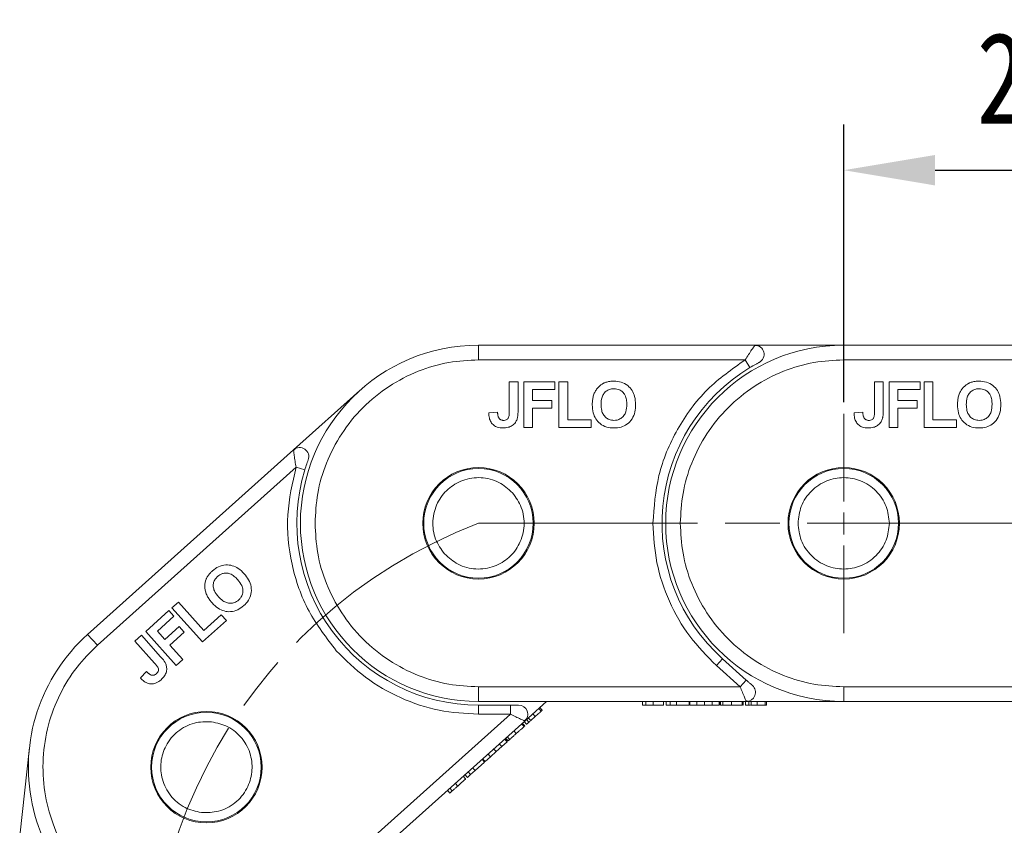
# Model space of a CAD drawing. Header units: millimetres. Extents: x 3075 to 3577, y -362 to -10.
# Tile 12 of 30: x 3250 to 3304, y -162 to -118. Entities that reach past the tile are written whole.
import ezdxf

# ---------------------------------------------------------------- set-up
doc = ezdxf.new("R2010")
doc.units = ezdxf.units.MM
doc.linetypes.add('ACAD_ISO08W100', pattern=[36, 24, -3, 6, -3])
doc.linetypes.add('CENTER', pattern=[0.6, 0.375, -0.075, 0.075, -0.075])
doc.layers.add('中心线', color=1, linetype='CENTER', lineweight=25)
doc.styles.get("Standard").update_dxf_attribs({"font": '仿宋_GB2312.ttf', "width": 0.8})
doc.dimstyles.new('ISO-15', dxfattribs={"dimtxt": 5, "dimasz": 5, "dimexe": 2.5, "dimexo": 0.625, "dimgap": 2.5, "dimtad": 1, "dimdsep": 46, "dimtxsty": 'Standard', "dimcen": 2.5, "dimadec": 0, "dimazin": 0, "dimtfac": 1, "dimtmove": 0, "dimatfit": 3, "dimfxl": 0, "dimarcsym": 0})

# ---------------------------------------------------------------- blocks, each defined once
blk = doc.blocks.new('*D214')
at = {"color": 0, "lineweight": -2}
for p, q in [((3295.236, -139.063), (3295.236, -123.866)), ((3315.236, -139.063), (3315.236, -123.866)), ((3300.236, -126.366), (3310.236, -126.366))]:
    blk.add_line(p, q, dxfattribs=at)
at = {"color": 0, "lineweight": 9}
for points in [[(3300.236, -125.533), (3300.236, -127.2), (3295.236, -126.366)], [(3310.236, -125.533), (3310.236, -127.2), (3315.236, -126.366)]]:
    blk.add_solid(points, dxfattribs=at)
at = {"layer": 'Defpoints', "color": 0, "lineweight": 9}
for p in [(3315.236, -126.366), (3295.236, -139.688), (3315.236, -139.688)]:
    blk.add_point(p, dxfattribs=at)
at = {"color": 0, "lineweight": 9, "insert": (3305.236, -121.366), "char_height": 5, "attachment_point": 5}
blk.add_mtext('20', dxfattribs=at)

msp = doc.modelspace()

# ---------------------------------------------------------------- linework, layer by layer
at = {"color": 7, "linetype": 'Continuous', "lineweight": 15}
for p, q in [((3275.236, -135.944), (3275.236, -136.744)), ((3290.374, -135.944), (3275.236, -135.944)), ((3295.236, -135.944), (3290.374, -135.944)), ((3295.236, -135.944), (3295.236, -136.744)), ((3310.374, -135.944), (3295.236, -135.944)), ((3275.236, -136.744), (3289.842, -136.744)), ((3289.842, -136.744), (3290.1, -137.172)), ((3295.236, -136.744), (3309.842, -136.744)), ((3276.922, -139.562), (3276.922, -137.944)), ((3276.922, -137.944), (3277.403, -137.944)), ((3277.403, -137.944), (3277.403, -139.52)), ((3277.721, -140.444), (3277.721, -137.944)), ((3277.721, -137.944), (3279.42, -137.944)), ((3279.42, -137.944), (3279.42, -138.361)), ((3279.642, -140.444), (3279.642, -137.944)), ((3279.642, -137.944), (3280.123, -137.944)), ((3280.123, -137.944), (3280.123, -140.027)), ((3296.922, -139.562), (3296.922, -137.944)), ((3296.922, -137.944), (3297.403, -137.944)), ((3297.403, -137.944), (3297.403, -139.52)), ((3297.721, -137.944), (3299.42, -137.944)), ((3297.721, -140.444), (3297.721, -137.944)), ((3299.42, -137.944), (3299.42, -138.361)), ((3299.642, -140.444), (3299.642, -137.944)), ((3299.642, -137.944), (3300.123, -137.944)), ((3300.123, -137.944), (3300.123, -140.027)), ((3268.731, -138.431), (3265.109, -141.675)), ((3279.42, -138.361), (3278.202, -138.361)), ((3278.202, -138.361), (3278.202, -138.969)), ((3299.42, -138.361), (3298.202, -138.361)), ((3298.202, -138.361), (3298.202, -138.969)), ((3278.202, -138.969), (3279.26, -138.969)), ((3279.26, -138.969), (3279.26, -139.386)), ((3298.202, -138.969), (3299.26, -138.969)), ((3299.26, -138.969), (3299.26, -139.386)), ((3276.281, -139.611), (3275.8, -139.643)), ((3278.202, -139.386), (3278.202, -140.444)), ((3279.26, -139.386), (3278.202, -139.386)), ((3296.281, -139.611), (3295.8, -139.643)), ((3299.26, -139.386), (3298.202, -139.386)), ((3298.202, -139.386), (3298.202, -140.444)), ((3280.123, -140.027), (3281.405, -140.027)), ((3281.405, -140.027), (3281.405, -140.444)), ((3300.123, -140.027), (3301.405, -140.027)), ((3301.405, -140.027), (3301.405, -140.444)), ((3278.202, -140.444), (3277.721, -140.444)), ((3281.405, -140.444), (3279.642, -140.444)), ((3298.202, -140.444), (3297.721, -140.444)), ((3301.405, -140.444), (3299.642, -140.444)), ((3265.109, -141.675), (3253.833, -151.775)), ((3254.367, -152.371), (3265.247, -142.626)), ((3265.247, -142.626), (3265.725, -142.773)), ((3258.45, -150.325), (3258.808, -150.004)), ((3260.117, -152.187), (3258.45, -150.325)), ((3258.808, -150.004), (3260.198, -151.556)), ((3257.019, -151.607), (3258.284, -150.473)), ((3258.562, -150.784), (3257.655, -151.596)), ((3258.284, -150.473), (3258.562, -150.784)), ((3260.198, -151.556), (3261.153, -150.701)), ((3261.153, -150.701), (3261.431, -151.011)), ((3258.061, -152.05), (3258.849, -151.344)), ((3258.849, -151.344), (3259.127, -151.655)), ((3261.431, -151.011), (3260.117, -152.187)), ((3253.833, -151.775), (3254.367, -152.371)), ((3256.423, -152.14), (3256.782, -151.819)), ((3256.782, -151.819), (3257.833, -152.993)), ((3258.687, -153.469), (3257.019, -151.607)), ((3257.655, -151.596), (3258.061, -152.05)), ((3259.127, -151.655), (3258.339, -152.36)), ((3257.503, -153.345), (3256.423, -152.14)), ((3258.339, -152.36), (3259.045, -153.148)), ((3288.264, -153.478), (3288.598, -153.106)), ((3289.899, -154.271), (3288.598, -153.106)), ((3259.045, -153.148), (3258.687, -153.469)), ((3289.566, -154.644), (3288.264, -153.478)), ((3257.058, -153.809), (3256.721, -154.154)), ((3289.566, -154.644), (3275.236, -154.644)), ((3275.236, -155.444), (3275.236, -154.644)), ((3289.899, -154.271), (3289.566, -154.644)), ((3309.566, -154.644), (3295.236, -154.644)), ((3295.236, -155.444), (3295.236, -154.644)), ((3275.236, -155.444), (3289.901, -155.444)), ((3275.236, -156.144), (3275.236, -155.644)), ((3276.984, -155.644), (3275.236, -155.644)), ((3276.984, -155.644), (3276.984, -156.144)), ((3277.767, -156.516), (3278.964, -155.444)), ((3278.729, -155.923), (3278.596, -155.774)), ((3284.219, -155.644), (3284.219, -155.444)), ((3284.393, -155.644), (3284.393, -155.444)), ((3284.796, -155.644), (3284.796, -155.444)), ((3285.373, -155.444), (3285.373, -155.644)), ((3285.507, -155.644), (3285.507, -155.444)), ((3285.507, -155.644), (3285.738, -155.644)), ((3285.738, -155.644), (3285.738, -155.444)), ((3285.738, -155.644), (3286.071, -155.644)), ((3286.071, -155.644), (3286.071, -155.444)), ((3286.071, -155.644), (3286.764, -155.644)), ((3286.764, -155.644), (3286.764, -155.444)), ((3286.808, -155.644), (3286.808, -155.444)), ((3286.808, -155.644), (3287.2, -155.644)), ((3287.2, -155.644), (3287.2, -155.444)), ((3287.2, -155.644), (3287.616, -155.644)), ((3287.616, -155.444), (3287.616, -155.644)), ((3287.616, -155.644), (3288.032, -155.644)), ((3288.032, -155.644), (3288.032, -155.444)), ((3288.032, -155.644), (3288.424, -155.644)), ((3288.424, -155.644), (3288.424, -155.444)), ((3288.469, -155.644), (3288.469, -155.444)), ((3288.469, -155.644), (3288.473, -155.644)), ((3288.494, -155.644), (3288.494, -155.444)), ((3288.62, -155.444), (3288.62, -155.644)), ((3289.095, -155.644), (3289.095, -155.444)), ((3289.674, -155.644), (3289.674, -155.444)), ((3289.71, -155.644), (3289.725, -155.644)), ((3289.725, -155.644), (3289.725, -155.444)), ((3289.86, -155.444), (3289.86, -155.644)), ((3289.894, -155.428), (3290.026, -155.428)), ((3289.901, -155.444), (3295.236, -155.444)), ((3290.034, -155.644), (3290.034, -155.444)), ((3290.167, -155.644), (3290.167, -155.444)), ((3290.167, -155.644), (3290.501, -155.644)), ((3290.501, -155.644), (3290.501, -155.444)), ((3290.937, -155.644), (3290.937, -155.444)), ((3291.014, -155.644), (3291.014, -155.444)), ((3295.236, -155.444), (3309.901, -155.444)), ((3276.984, -156.144), (3266.31, -165.704)), ((3276.984, -156.144), (3275.236, -156.144)), ((3278.099, -156.487), (3277.965, -156.338)), ((3278.099, -156.487), (3278.347, -156.265)), ((3278.347, -156.265), (3278.214, -156.116)), ((3278.672, -155.974), (3278.538, -155.825)), ((3266.843, -166.3), (3277.767, -156.516)), ((3277.731, -156.817), (3277.598, -156.668)), ((3277.769, -156.782), (3277.636, -156.633)), ((3277.736, -156.544), (3277.87, -156.693)), ((3277.752, -156.509), (3277.849, -156.421)), ((3277.758, -156.793), (3277.769, -156.782)), ((3278, -156.576), (3277.866, -156.427)), ((3276.813, -157.371), (3276.946, -157.52)), ((3277.3, -157.203), (3277.167, -157.054)), ((3250.647, -157.968), (3250.114, -162.8)), ((3276.198, -158.19), (3276.508, -157.912)), ((3276.508, -157.912), (3276.375, -157.763)), ((3276.508, -157.912), (3276.8, -157.651)), ((3276.8, -157.651), (3276.667, -157.502)), ((3276.834, -157.621), (3276.7, -157.472)), ((3276.853, -157.604), (3276.719, -157.455)), ((3276.834, -157.621), (3276.837, -157.618)), ((3275.597, -158.728), (3275.889, -158.467)), ((3275.889, -158.467), (3275.755, -158.318)), ((3275.889, -158.467), (3276.198, -158.19)), ((3276.065, -158.041), (3276.198, -158.19)), ((3275.048, -159.22), (3275.563, -158.758)), ((3275.563, -158.758), (3275.43, -158.609)), ((3275.597, -158.728), (3275.463, -158.579)), ((3274.394, -159.537), (3274.527, -159.686)), ((3274.628, -159.597), (3274.494, -159.448)), ((3274.628, -159.597), (3274.799, -159.443)), ((3274.799, -159.443), (3274.666, -159.294)), ((3274.799, -159.443), (3275.048, -159.22)), ((3275.048, -159.22), (3274.914, -159.071)), ((3274.098, -160.071), (3273.964, -159.922)), ((3273.668, -160.456), (3273.534, -160.307)), ((3273.798, -160.34), (3273.664, -160.191))]:
    msp.add_line(p, q, dxfattribs=at)
for centre, radius in [((3275.236, -145.694), 3.05), ((3275.236, -145.694), 3), ((3295.236, -145.694), 3.05), ((3295.236, -145.694), 3), ((3260.338, -159.038), 3.05), ((3260.338, -159.038), 3)]:
    msp.add_circle(centre, radius, dxfattribs=at)
for centre, radius, start, end in [((3275.236, -145.694), 9.75, 90, 270), ((3295.236, -145.694), 9.75, 90, 270), ((3290.374, -136.444), 0.5, 297.7279, 90), ((3295.236, -145.694), 9.95, 121.0787, 228.15), ((3265.443, -142.047), 0.5, 339.5779, 131.85), ((3275.236, -145.694), 9.95, 162.9287, 270), ((3260.338, -159.038), 9.75, 131.85, 311.85), ((3289.901, -154.944), 0.5, 270, 48.15), ((3277.433, -156.144), 0.5, 311.85, 90)]:
    msp.add_arc(centre, radius, start, end, dxfattribs=at)
for points, knots in [([(3289.842, -136.744), (3289.903, -136.647), (3290.025, -136.453), (3290.172, -136.233), (3290.269, -136.093), (3290.327, -136.01), (3290.366, -135.955), (3290.372, -135.947), (3290.374, -135.944)], [0, 0, 0, 0, 0.2479947, 0.4981508, 0.6300332, 0.7488149, 0.8771295, 1, 1, 1, 1]), ([(3290.506, -135.962), (3290.482, -135.959), (3290.44, -135.953), (3290.377, -135.971), (3290.35, -135.978)], [0, 0, 0, 0, 0.561032, 1, 1, 1, 1]), ([(3275.236, -136.744), (3274.69, -136.773), (3273.566, -136.833), (3271.898, -137.331), (3270.294, -138.156), (3268.863, -139.32), (3267.699, -140.751), (3266.873, -142.355), (3266.375, -144.024), (3266.315, -145.148), (3266.286, -145.694)], [0, 0, 0, 0, 0.116516, 0.2400113, 0.3686408, 0.5, 0.6313592, 0.7599887, 0.883484, 1, 1, 1, 1]), ([(3284.786, -145.694), (3284.851, -144.813), (3284.982, -143.021), (3286.046, -140.503), (3287.653, -138.291), (3289.12, -137.254), (3289.842, -136.744)], [0, 0, 0, 0, 0.245823, 0.5, 0.754177, 1, 1, 1, 1]), ([(3295.236, -136.744), (3294.69, -136.773), (3293.566, -136.833), (3291.898, -137.331), (3290.294, -138.156), (3288.863, -139.32), (3287.699, -140.751), (3286.873, -142.355), (3286.375, -144.024), (3286.315, -145.148), (3286.286, -145.694)], [0, 0, 0, 0, 0.116516, 0.2400113, 0.3686408, 0.5, 0.6313592, 0.7599887, 0.883484, 1, 1, 1, 1]), ([(3290.1, -137.172), (3290.201, -137.112), (3290.354, -137.022), (3290.519, -136.933), (3290.582, -136.899), (3290.604, -136.888), (3290.606, -136.887), (3290.607, -136.886)], [0, 0, 0, 0, 0.49837, 0.74785, 0.883326, 0.942509, 1, 1, 1, 1]), ([(3281.578, -138.573), (3281.608, -138.513), (3281.669, -138.394), (3281.827, -138.196), (3281.989, -138.071), (3282.109, -138.016), (3282.122, -138.01)], [0, 0, 0, 0, 0.2509, 0.502162, 0.946531, 1, 1, 1, 1]), ([(3282.122, -138.01), (3282.153, -137.998), (3282.215, -137.973), (3282.308, -137.949), (3282.395, -137.931), (3282.479, -137.92), (3282.564, -137.913), (3282.621, -137.912), (3282.649, -137.912)], [0, 0, 0, 0, 0.185429, 0.37219, 0.527708, 0.683877, 0.841678, 1, 1, 1, 1]), ([(3282.649, -137.912), (3282.784, -137.921), (3283.056, -137.938), (3283.412, -138.128), (3283.664, -138.413), (3283.816, -138.779), (3283.83, -139.048), (3283.839, -139.197)], [0, 0, 0, 0, 0.203933, 0.41017, 0.593215, 0.773531, 1, 1, 1, 1]), ([(3301.578, -138.573), (3301.608, -138.513), (3301.669, -138.394), (3301.827, -138.196), (3301.989, -138.071), (3302.109, -138.016), (3302.122, -138.01)], [0, 0, 0, 0, 0.2509, 0.502162, 0.946531, 1, 1, 1, 1]), ([(3302.122, -138.01), (3302.153, -137.998), (3302.215, -137.973), (3302.308, -137.949), (3302.395, -137.931), (3302.479, -137.92), (3302.564, -137.913), (3302.621, -137.912), (3302.649, -137.912)], [0, 0, 0, 0, 0.185429, 0.37219, 0.527708, 0.683877, 0.841678, 1, 1, 1, 1]), ([(3302.649, -137.912), (3302.784, -137.921), (3303.056, -137.938), (3303.412, -138.128), (3303.664, -138.413), (3303.816, -138.779), (3303.83, -139.048), (3303.839, -139.197)], [0, 0, 0, 0, 0.203933, 0.41017, 0.593215, 0.773531, 1, 1, 1, 1]), ([(3281.948, -139.192), (3281.955, -139.057), (3281.966, -138.845), (3282.093, -138.582), (3282.258, -138.426), (3282.456, -138.34), (3282.591, -138.332), (3282.655, -138.328)], [0, 0, 0, 0, 0.319417, 0.499226, 0.680002, 0.847806, 1, 1, 1, 1]), ([(3282.655, -138.328), (3282.758, -138.338), (3282.931, -138.354), (3283.136, -138.494), (3283.278, -138.683), (3283.348, -138.925), (3283.355, -139.102), (3283.358, -139.185)], [0, 0, 0, 0, 0.241919, 0.409044, 0.576174, 0.800887, 1, 1, 1, 1]), ([(3301.948, -139.192), (3301.955, -139.057), (3301.966, -138.845), (3302.093, -138.582), (3302.258, -138.426), (3302.456, -138.34), (3302.591, -138.332), (3302.655, -138.328)], [0, 0, 0, 0, 0.319417, 0.499226, 0.680002, 0.847806, 1, 1, 1, 1]), ([(3302.655, -138.328), (3302.758, -138.338), (3302.931, -138.354), (3303.136, -138.494), (3303.278, -138.683), (3303.348, -138.925), (3303.355, -139.102), (3303.358, -139.185)], [0, 0, 0, 0, 0.241919, 0.409044, 0.576174, 0.800887, 1, 1, 1, 1]), ([(3281.467, -139.209), (3281.467, -139.176), (3281.468, -139.109), (3281.475, -139.005), (3281.487, -138.899), (3281.508, -138.789), (3281.536, -138.679), (3281.564, -138.609), (3281.578, -138.573)], [0, 0, 0, 0, 0.15395, 0.308181, 0.478699, 0.649961, 0.824203, 1, 1, 1, 1]), ([(3301.467, -139.209), (3301.467, -139.176), (3301.468, -139.109), (3301.475, -139.005), (3301.487, -138.899), (3301.508, -138.789), (3301.536, -138.679), (3301.564, -138.609), (3301.578, -138.573)], [0, 0, 0, 0, 0.15395, 0.308181, 0.478699, 0.649961, 0.824203, 1, 1, 1, 1]), ([(3276.346, -139.922), (3276.336, -139.902), (3276.316, -139.862), (3276.302, -139.803), (3276.293, -139.75), (3276.287, -139.704), (3276.283, -139.657), (3276.282, -139.626), (3276.281, -139.611)], [0, 0, 0, 0, 0.205288, 0.416473, 0.561717, 0.70725, 0.853541, 1, 1, 1, 1]), ([(3276.922, -139.562), (3276.92, -139.624), (3276.917, -139.748), (3276.895, -139.902), (3276.826, -139.996), (3276.749, -140.043), (3276.671, -140.058), (3276.618, -140.059), (3276.604, -140.059)], [0, 0, 0, 0, 0.272224, 0.546623, 0.659126, 0.771081, 0.934792, 1, 1, 1, 1]), ([(3277.403, -139.52), (3277.402, -139.553), (3277.402, -139.62), (3277.397, -139.71), (3277.39, -139.789), (3277.38, -139.858), (3277.369, -139.928), (3277.355, -139.973), (3277.348, -139.995)], [0, 0, 0, 0, 0.20827, 0.416707, 0.561481, 0.706573, 0.852825, 1, 1, 1, 1]), ([(3282.656, -140.476), (3282.521, -140.467), (3282.25, -140.45), (3281.895, -140.265), (3281.645, -139.984), (3281.49, -139.625), (3281.475, -139.358), (3281.467, -139.209)], [0, 0, 0, 0, 0.205416, 0.413489, 0.592452, 0.772931, 1, 1, 1, 1]), ([(3282.655, -140.059), (3282.565, -140.051), (3282.4, -140.035), (3282.197, -139.904), (3282.054, -139.731), (3281.962, -139.486), (3281.953, -139.301), (3281.948, -139.192)], [0, 0, 0, 0, 0.213943, 0.387352, 0.56015, 0.741367, 1, 1, 1, 1]), ([(3283.358, -139.185), (3283.351, -139.321), (3283.339, -139.535), (3283.21, -139.803), (3283.039, -139.963), (3282.843, -140.049), (3282.712, -140.056), (3282.655, -140.059)], [0, 0, 0, 0, 0.319264, 0.504624, 0.690858, 0.864593, 1, 1, 1, 1]), ([(3283.839, -139.197), (3283.832, -139.332), (3283.819, -139.601), (3283.665, -139.989), (3283.391, -140.279), (3283.036, -140.451), (3282.787, -140.467), (3282.656, -140.476)], [0, 0, 0, 0, 0.204609, 0.411109, 0.621842, 0.801311, 1, 1, 1, 1]), ([(3296.346, -139.922), (3296.336, -139.902), (3296.316, -139.862), (3296.302, -139.803), (3296.293, -139.75), (3296.287, -139.704), (3296.283, -139.657), (3296.282, -139.626), (3296.281, -139.611)], [0, 0, 0, 0, 0.205288, 0.416473, 0.561717, 0.70725, 0.853541, 1, 1, 1, 1]), ([(3296.922, -139.562), (3296.92, -139.624), (3296.917, -139.748), (3296.895, -139.902), (3296.826, -139.996), (3296.749, -140.043), (3296.671, -140.058), (3296.618, -140.059), (3296.604, -140.059)], [0, 0, 0, 0, 0.272224, 0.546623, 0.659126, 0.771081, 0.934792, 1, 1, 1, 1]), ([(3297.403, -139.52), (3297.402, -139.553), (3297.402, -139.62), (3297.397, -139.71), (3297.39, -139.789), (3297.38, -139.858), (3297.369, -139.928), (3297.355, -139.973), (3297.348, -139.995)], [0, 0, 0, 0, 0.20827, 0.416707, 0.561481, 0.706573, 0.852825, 1, 1, 1, 1]), ([(3302.656, -140.476), (3302.521, -140.467), (3302.25, -140.45), (3301.895, -140.265), (3301.645, -139.984), (3301.49, -139.625), (3301.475, -139.358), (3301.467, -139.209)], [0, 0, 0, 0, 0.205416, 0.413489, 0.592452, 0.772931, 1, 1, 1, 1]), ([(3302.655, -140.059), (3302.565, -140.051), (3302.4, -140.035), (3302.197, -139.904), (3302.054, -139.731), (3301.962, -139.486), (3301.953, -139.301), (3301.948, -139.192)], [0, 0, 0, 0, 0.213943, 0.387352, 0.56015, 0.741367, 1, 1, 1, 1]), ([(3303.358, -139.185), (3303.351, -139.321), (3303.339, -139.535), (3303.21, -139.803), (3303.039, -139.963), (3302.843, -140.049), (3302.712, -140.056), (3302.655, -140.059)], [0, 0, 0, 0, 0.319264, 0.504624, 0.690858, 0.864593, 1, 1, 1, 1]), ([(3303.839, -139.197), (3303.832, -139.332), (3303.819, -139.601), (3303.665, -139.989), (3303.391, -140.279), (3303.036, -140.451), (3302.787, -140.467), (3302.656, -140.476)], [0, 0, 0, 0, 0.204609, 0.411109, 0.621842, 0.801311, 1, 1, 1, 1]), ([(3276.573, -140.476), (3276.468, -140.469), (3276.29, -140.457), (3276.064, -140.338), (3275.908, -140.164), (3275.814, -139.921), (3275.805, -139.74), (3275.8, -139.643)], [0, 0, 0, 0, 0.24093, 0.409491, 0.578642, 0.775105, 1, 1, 1, 1]), ([(3276.604, -140.059), (3276.583, -140.059), (3276.542, -140.057), (3276.487, -140.042), (3276.441, -140.02), (3276.404, -139.993), (3276.372, -139.96), (3276.355, -139.934), (3276.346, -139.922)], [0, 0, 0, 0, 0.199415, 0.404779, 0.549305, 0.697938, 0.847272, 1, 1, 1, 1]), ([(3277.348, -139.995), (3277.321, -140.057), (3277.261, -140.195), (3277.091, -140.354), (3276.851, -140.461), (3276.673, -140.471), (3276.573, -140.476)], [0, 0, 0, 0, 0.206429, 0.456722, 0.693973, 1, 1, 1, 1]), ([(3296.573, -140.476), (3296.468, -140.469), (3296.29, -140.457), (3296.064, -140.338), (3295.908, -140.164), (3295.814, -139.921), (3295.805, -139.74), (3295.8, -139.643)], [0, 0, 0, 0, 0.24093, 0.409491, 0.578642, 0.775105, 1, 1, 1, 1]), ([(3296.604, -140.059), (3296.583, -140.059), (3296.542, -140.057), (3296.487, -140.042), (3296.441, -140.02), (3296.404, -139.993), (3296.372, -139.96), (3296.355, -139.934), (3296.346, -139.922)], [0, 0, 0, 0, 0.199415, 0.404779, 0.549305, 0.697938, 0.847272, 1, 1, 1, 1]), ([(3297.348, -139.995), (3297.321, -140.057), (3297.261, -140.195), (3297.091, -140.354), (3296.851, -140.461), (3296.673, -140.471), (3296.573, -140.476)], [0, 0, 0, 0, 0.206429, 0.456722, 0.693973, 1, 1, 1, 1]), ([(3265.247, -142.626), (3265.227, -142.513), (3265.189, -142.287), (3265.152, -142.025), (3265.13, -141.856), (3265.119, -141.756), (3265.111, -141.688), (3265.11, -141.679), (3265.109, -141.675)], [0, 0, 0, 0, 0.2479947, 0.4981508, 0.6300332, 0.7488149, 0.8771295, 1, 1, 1, 1]), ([(3265.219, -141.6), (3265.2, -141.614), (3265.165, -141.638), (3265.13, -141.693), (3265.114, -141.717)], [0, 0, 0, 0, 0.561032, 1, 1, 1, 1]), ([(3265.725, -142.773), (3265.76, -142.66), (3265.814, -142.492), (3265.877, -142.315), (3265.902, -142.248), (3265.91, -142.225), (3265.911, -142.223), (3265.912, -142.222)], [0, 0, 0, 0, 0.49837, 0.74785, 0.883326, 0.942509, 1, 1, 1, 1]), ([(3267.452, -152.666), (3266.912, -151.967), (3265.814, -150.545), (3264.927, -147.958), (3264.649, -145.239), (3265.05, -143.487), (3265.247, -142.626)], [0, 0, 0, 0, 0.245823, 0.5, 0.754177, 1, 1, 1, 1]), ([(3273.374, -147.362), (3273.189, -147.105), (3272.904, -146.709), (3272.747, -146.067), (3272.723, -145.556), (3272.802, -145.048), (3273.035, -144.435), (3273.528, -143.786), (3274.227, -143.368), (3274.862, -143.204), (3275.375, -143.18), (3275.881, -143.261), (3276.501, -143.487), (3276.864, -143.814), (3277.098, -144.026)], [0, 0, 0, 0, 0.119721, 0.184895, 0.25, 0.315174, 0.380279, 0.5, 0.619721, 0.684895, 0.75, 0.815174, 0.880279, 1, 1, 1, 1]), ([(3292.736, -145.694), (3292.77, -145.379), (3292.822, -144.894), (3293.133, -144.311), (3293.456, -143.914), (3293.854, -143.589), (3294.436, -143.288), (3295.236, -143.133), (3296.036, -143.288), (3296.619, -143.589), (3297.017, -143.914), (3297.34, -144.311), (3297.651, -144.894), (3297.703, -145.379), (3297.736, -145.694)], [0, 0, 0, 0, 0.119721, 0.184895, 0.25, 0.315174, 0.380279, 0.5, 0.619721, 0.684895, 0.75, 0.815174, 0.880279, 1, 1, 1, 1]), ([(3277.098, -144.026), (3277.283, -144.282), (3277.568, -144.679), (3277.725, -145.321), (3277.75, -145.832), (3277.67, -146.34), (3277.437, -146.953), (3276.945, -147.601), (3276.246, -148.02), (3275.611, -148.184), (3275.097, -148.207), (3274.592, -148.127), (3273.971, -147.9), (3273.609, -147.574), (3273.374, -147.362)], [0, 0, 0, 0, 0.119721, 0.184895, 0.25, 0.315174, 0.380279, 0.5, 0.619721, 0.684895, 0.75, 0.815174, 0.880279, 1, 1, 1, 1]), ([(3266.286, -145.694), (3266.315, -146.24), (3266.375, -147.364), (3266.873, -149.032), (3267.699, -150.636), (3268.863, -152.067), (3270.294, -153.231), (3271.898, -154.057), (3273.566, -154.555), (3274.69, -154.615), (3275.236, -154.644)], [0, 0, 0, 0, 0.116516, 0.240011, 0.368641, 0.5, 0.631359, 0.759989, 0.883484, 1, 1, 1, 1]), ([(3288.264, -153.478), (3287.754, -152.963), (3286.721, -151.921), (3285.632, -149.985), (3284.917, -147.882), (3284.829, -146.418), (3284.786, -145.694)], [0, 0, 0, 0, 0.247221, 0.5, 0.752779, 1, 1, 1, 1]), ([(3286.286, -145.694), (3286.315, -146.24), (3286.375, -147.364), (3286.873, -149.032), (3287.699, -150.636), (3288.863, -152.067), (3290.294, -153.231), (3291.898, -154.057), (3293.566, -154.555), (3294.69, -154.615), (3295.236, -154.644)], [0, 0, 0, 0, 0.116516, 0.240011, 0.368641, 0.5, 0.631359, 0.759989, 0.883484, 1, 1, 1, 1]), ([(3297.736, -145.694), (3297.703, -146.008), (3297.651, -146.494), (3297.339, -147.076), (3297.016, -147.474), (3296.619, -147.799), (3296.036, -148.1), (3295.236, -148.255), (3294.436, -148.1), (3293.854, -147.799), (3293.456, -147.474), (3293.133, -147.076), (3292.822, -146.494), (3292.77, -146.008), (3292.736, -145.694)], [0, 0, 0, 0, 0.119721, 0.184895, 0.25, 0.315174, 0.380279, 0.5, 0.619721, 0.684895, 0.75, 0.815174, 0.880279, 1, 1, 1, 1]), ([(3260.668, -148.295), (3260.775, -148.211), (3260.989, -148.044), (3261.38, -147.947), (3261.758, -147.992), (3262.116, -148.162), (3262.306, -148.353), (3262.412, -148.459)], [0, 0, 0, 0, 0.203933, 0.41017, 0.593215, 0.773531, 1, 1, 1, 1]), ([(3260.312, -149.502), (3260.294, -149.437), (3260.259, -149.308), (3260.246, -149.055), (3260.282, -148.854), (3260.335, -148.733), (3260.341, -148.719)], [0, 0, 0, 0, 0.2509, 0.502162, 0.946531, 1, 1, 1, 1]), ([(3260.341, -148.719), (3260.356, -148.69), (3260.386, -148.629), (3260.438, -148.55), (3260.492, -148.478), (3260.547, -148.414), (3260.605, -148.353), (3260.647, -148.314), (3260.668, -148.295)], [0, 0, 0, 0, 0.185429, 0.37219, 0.527708, 0.683877, 0.841678, 1, 1, 1, 1]), ([(3261, -149.717), (3260.915, -149.611), (3260.781, -149.446), (3260.701, -149.165), (3260.72, -148.939), (3260.81, -148.743), (3260.905, -148.647), (3260.951, -148.601)], [0, 0, 0, 0, 0.319417, 0.499226, 0.680002, 0.847806, 1, 1, 1, 1]), ([(3260.951, -148.601), (3261.033, -148.54), (3261.173, -148.437), (3261.419, -148.404), (3261.651, -148.449), (3261.865, -148.583), (3261.988, -148.711), (3262.046, -148.771)], [0, 0, 0, 0, 0.241919, 0.409044, 0.576174, 0.800887, 1, 1, 1, 1]), ([(3262.046, -148.771), (3262.131, -148.877), (3262.265, -149.044), (3262.347, -149.33), (3262.327, -149.563), (3262.238, -149.757), (3262.146, -149.85), (3262.105, -149.89)], [0, 0, 0, 0, 0.319264, 0.504624, 0.690858, 0.864593, 1, 1, 1, 1]), ([(3262.412, -148.459), (3262.496, -148.563), (3262.666, -148.773), (3262.811, -149.164), (3262.8, -149.564), (3262.65, -149.929), (3262.476, -150.107), (3262.384, -150.2)], [0, 0, 0, 0, 0.204609, 0.411109, 0.621842, 0.801311, 1, 1, 1, 1]), ([(3260.653, -150.05), (3260.631, -150.025), (3260.587, -149.975), (3260.523, -149.893), (3260.461, -149.805), (3260.403, -149.71), (3260.351, -149.609), (3260.325, -149.538), (3260.312, -149.502)], [0, 0, 0, 0, 0.15395, 0.308181, 0.478699, 0.649961, 0.824203, 1, 1, 1, 1]), ([(3262.105, -149.89), (3262.032, -149.945), (3261.9, -150.043), (3261.661, -150.08), (3261.439, -150.047), (3261.207, -149.927), (3261.076, -149.794), (3261, -149.717)], [0, 0, 0, 0, 0.213943, 0.387352, 0.56015, 0.741367, 1, 1, 1, 1]), ([(3262.384, -150.2), (3262.278, -150.284), (3262.064, -150.452), (3261.677, -150.551), (3261.303, -150.509), (3260.948, -150.345), (3260.758, -150.155), (3260.653, -150.05)], [0, 0, 0, 0, 0.205416, 0.413489, 0.592452, 0.772931, 1, 1, 1, 1]), ([(3254.367, -152.371), (3253.98, -152.757), (3253.182, -153.551), (3252.272, -155.035), (3251.628, -156.72), (3251.339, -158.542), (3251.426, -160.385), (3251.881, -162.131), (3252.623, -163.705), (3253.329, -164.583), (3253.671, -165.009)], [0, 0, 0, 0, 0.116516, 0.240011, 0.368641, 0.5, 0.631359, 0.759989, 0.883484, 1, 1, 1, 1]), ([(3257.833, -152.993), (3257.855, -153.018), (3257.899, -153.068), (3257.956, -153.138), (3258.004, -153.202), (3258.042, -153.26), (3258.08, -153.319), (3258.1, -153.362), (3258.109, -153.383)], [0, 0, 0, 0, 0.20827, 0.416707, 0.561481, 0.706573, 0.852825, 1, 1, 1, 1]), ([(3275.236, -156.144), (3274.512, -156.101), (3273.048, -156.013), (3270.945, -155.298), (3269.009, -154.209), (3267.967, -153.176), (3267.452, -152.666)], [0, 0, 0, 0, 0.247221, 0.5, 0.752779, 1, 1, 1, 1]), ([(3257.503, -153.345), (3257.543, -153.392), (3257.624, -153.487), (3257.709, -153.616), (3257.721, -153.732), (3257.695, -153.819), (3257.647, -153.882), (3257.608, -153.918), (3257.598, -153.928)], [0, 0, 0, 0, 0.272224, 0.546623, 0.659126, 0.771081, 0.934792, 1, 1, 1, 1]), ([(3258.109, -153.383), (3258.131, -153.448), (3258.178, -153.59), (3258.158, -153.822), (3258.05, -154.062), (3257.924, -154.188), (3257.852, -154.259)], [0, 0, 0, 0, 0.206429, 0.456722, 0.693973, 1, 1, 1, 1]), ([(3257.852, -154.259), (3257.77, -154.324), (3257.63, -154.434), (3257.382, -154.496), (3257.149, -154.47), (3256.918, -154.352), (3256.79, -154.223), (3256.721, -154.154)], [0, 0, 0, 0, 0.24093, 0.409491, 0.578642, 0.775105, 1, 1, 1, 1]), ([(3257.314, -153.997), (3257.293, -153.989), (3257.252, -153.973), (3257.202, -153.939), (3257.16, -153.905), (3257.125, -153.874), (3257.091, -153.842), (3257.069, -153.82), (3257.058, -153.809)], [0, 0, 0, 0, 0.205288, 0.416473, 0.561717, 0.70725, 0.853541, 1, 1, 1, 1]), ([(3257.598, -153.928), (3257.582, -153.941), (3257.55, -153.968), (3257.499, -153.992), (3257.45, -154.007), (3257.405, -154.012), (3257.359, -154.009), (3257.329, -154.001), (3257.314, -153.997)], [0, 0, 0, 0, 0.199415, 0.404779, 0.549305, 0.697938, 0.847272, 1, 1, 1, 1]), ([(3289.894, -155.429), (3289.889, -155.416), (3289.878, -155.391), (3289.847, -155.315), (3289.789, -155.178), (3289.694, -154.95), (3289.608, -154.744), (3289.566, -154.644)], [0, 0, 0, 0, 0.132525, 0.273162, 0.419796, 0.718424, 1, 1, 1, 1]), ([(3290.234, -154.571), (3290.233, -154.57), (3290.231, -154.568), (3290.211, -154.551), (3290.18, -154.523), (3290.119, -154.468), (3290.024, -154.383), (3289.941, -154.309), (3289.899, -154.271)], [0, 0, 0, 0, 0.09517, 0.195508, 0.310112, 0.437792, 0.718545, 1, 1, 1, 1]), ([(3277.433, -155.644), (3277.432, -155.644), (3277.428, -155.644), (3277.402, -155.644), (3277.36, -155.644), (3277.279, -155.644), (3277.151, -155.644), (3277.039, -155.644), (3276.984, -155.644)], [0, 0, 0, 0, 0.09517, 0.195508, 0.310112, 0.437792, 0.718545, 1, 1, 1, 1]), ([(3284.219, -155.644), (3284.22, -155.644), (3284.222, -155.644), (3284.24, -155.644), (3284.266, -155.644), (3284.294, -155.644), (3284.333, -155.644), (3284.373, -155.644), (3284.393, -155.644)], [0, 0, 0, 0, 0.2383707, 0.4778187, 0.6052177, 0.7333115, 0.865299, 1, 1, 1, 1]), ([(3284.393, -155.644), (3284.413, -155.644), (3284.454, -155.644), (3284.53, -155.644), (3284.613, -155.644), (3284.686, -155.644), (3284.747, -155.644), (3284.779, -155.644), (3284.796, -155.644)], [0, 0, 0, 0, 0.2065585, 0.420423, 0.6036233, 0.7939578, 0.8966075, 1, 1, 1, 1]), ([(3284.796, -155.644), (3284.864, -155.644), (3284.994, -155.644), (3285.149, -155.644), (3285.275, -155.644), (3285.361, -155.644), (3285.368, -155.644), (3285.373, -155.644)], [0, 0, 0, 0, 0.154712, 0.295547, 0.420761, 0.630514, 1, 1, 1, 1]), ([(3288.494, -155.644), (3288.495, -155.644), (3288.496, -155.644), (3288.506, -155.644), (3288.519, -155.644), (3288.54, -155.644), (3288.572, -155.644), (3288.604, -155.644), (3288.62, -155.644)], [0, 0, 0, 0, 0.164091, 0.329194, 0.461325, 0.594454, 0.795732, 1, 1, 1, 1]), ([(3288.62, -155.644), (3288.64, -155.644), (3288.679, -155.644), (3288.75, -155.644), (3288.828, -155.644), (3288.911, -155.644), (3289.001, -155.644), (3289.063, -155.644), (3289.095, -155.644)], [0, 0, 0, 0, 0.177376, 0.35832, 0.511584, 0.66939, 0.832541, 1, 1, 1, 1]), ([(3289.095, -155.644), (3289.163, -155.644), (3289.287, -155.644), (3289.446, -155.644), (3289.563, -155.644), (3289.644, -155.644), (3289.664, -155.644), (3289.674, -155.644)], [0, 0, 0, 0, 0.219903, 0.401483, 0.582484, 0.790929, 1, 1, 1, 1]), ([(3289.86, -155.644), (3289.861, -155.644), (3289.863, -155.644), (3289.881, -155.644), (3289.907, -155.644), (3289.936, -155.644), (3289.975, -155.644), (3290.014, -155.644), (3290.034, -155.644)], [0, 0, 0, 0, 0.239045, 0.479189, 0.606249, 0.73402, 0.865685, 1, 1, 1, 1]), ([(3289.901, -155.444), (3289.901, -155.444), (3289.9, -155.444), (3289.894, -155.429), (3289.894, -155.429)], [0, 0, 0, 0, 0.9791059, 1, 1, 1, 1]), ([(3290.034, -155.644), (3290.054, -155.644), (3290.08, -155.644), (3290.116, -155.644), (3290.125, -155.644)], [0, 0, 0, 0, 0.731068, 1, 1, 1, 1]), ([(3290.501, -155.644), (3290.546, -155.644), (3290.631, -155.644), (3290.78, -155.644), (3290.884, -155.644), (3290.937, -155.644)], [0, 0, 0, 0, 0.367019, 0.679786, 1, 1, 1, 1]), ([(3290.84, -155.644), (3290.865, -155.644), (3290.915, -155.644), (3290.958, -155.644), (3290.986, -155.644), (3291.003, -155.644), (3291.012, -155.644), (3291.013, -155.644), (3291.014, -155.644)], [0, 0, 0, 0, 0.171443, 0.347826, 0.508794, 0.670915, 0.83526, 1, 1, 1, 1]), ([(3277.752, -156.509), (3277.74, -156.504), (3277.715, -156.492), (3277.641, -156.457), (3277.506, -156.392), (3277.284, -156.287), (3277.082, -156.19), (3276.984, -156.144)], [0, 0, 0, 0, 0.132525, 0.273162, 0.419796, 0.718424, 1, 1, 1, 1]), ([(3278.347, -156.265), (3278.381, -156.234), (3278.444, -156.178), (3278.555, -156.079), (3278.633, -156.009), (3278.672, -155.974)], [0, 0, 0, 0, 0.367019, 0.679786, 1, 1, 1, 1]), ([(3278.6, -156.039), (3278.618, -156.022), (3278.656, -155.989), (3278.688, -155.96), (3278.709, -155.941), (3278.721, -155.93), (3278.728, -155.924), (3278.729, -155.923), (3278.729, -155.923)], [0, 0, 0, 0, 0.171443, 0.347826, 0.508794, 0.670915, 0.83526, 1, 1, 1, 1]), ([(3260.064, -161.522), (3259.755, -161.455), (3259.278, -161.35), (3258.733, -160.976), (3258.374, -160.612), (3258.094, -160.181), (3257.859, -159.568), (3257.793, -158.757), (3258.034, -157.978), (3258.398, -157.432), (3258.765, -157.073), (3259.195, -156.795), (3259.808, -156.55), (3260.296, -156.551), (3260.613, -156.553)], [0, 0, 0, 0, 0.119721, 0.184895, 0.25, 0.315174, 0.380279, 0.5, 0.619721, 0.684895, 0.75, 0.815174, 0.880279, 1, 1, 1, 1]), ([(3260.613, -156.553), (3260.921, -156.62), (3261.398, -156.725), (3261.943, -157.099), (3262.303, -157.463), (3262.582, -157.894), (3262.818, -158.507), (3262.883, -159.319), (3262.642, -160.097), (3262.279, -160.643), (3261.912, -161.002), (3261.482, -161.28), (3260.868, -161.525), (3260.38, -161.524), (3260.064, -161.522)], [0, 0, 0, 0, 0.119721, 0.184895, 0.25, 0.315174, 0.380279, 0.5, 0.619721, 0.684895, 0.75, 0.815174, 0.880279, 1, 1, 1, 1]), ([(3277.3, -157.203), (3277.351, -157.158), (3277.443, -157.075), (3277.561, -156.969), (3277.649, -156.891), (3277.709, -156.837), (3277.724, -156.823), (3277.731, -156.817)], [0, 0, 0, 0, 0.219903, 0.401483, 0.582484, 0.790929, 1, 1, 1, 1]), ([(3277.767, -156.516), (3277.767, -156.516), (3277.766, -156.516), (3277.752, -156.51), (3277.752, -156.509)], [0, 0, 0, 0, 0.979106, 1, 1, 1, 1]), ([(3277.87, -156.693), (3277.871, -156.692), (3277.872, -156.691), (3277.885, -156.679), (3277.905, -156.661), (3277.926, -156.642), (3277.955, -156.616), (3277.985, -156.589), (3278, -156.576)], [0, 0, 0, 0, 0.239045, 0.479189, 0.606249, 0.73402, 0.865685, 1, 1, 1, 1]), ([(3278, -156.576), (3278.014, -156.563), (3278.034, -156.546), (3278.06, -156.522), (3278.068, -156.515)], [0, 0, 0, 0, 0.731068, 1, 1, 1, 1]), ([(3276.946, -157.52), (3276.961, -157.507), (3276.99, -157.48), (3277.043, -157.433), (3277.102, -157.381), (3277.163, -157.326), (3277.23, -157.265), (3277.277, -157.224), (3277.3, -157.203)], [0, 0, 0, 0, 0.177376, 0.35832, 0.511584, 0.66939, 0.832541, 1, 1, 1, 1]), ([(3276.853, -157.604), (3276.853, -157.603), (3276.854, -157.602), (3276.861, -157.596), (3276.871, -157.587), (3276.887, -157.573), (3276.91, -157.552), (3276.934, -157.531), (3276.946, -157.52)], [0, 0, 0, 0, 0.164091, 0.329194, 0.461325, 0.594454, 0.795732, 1, 1, 1, 1]), ([(3273.798, -160.34), (3273.813, -160.326), (3273.843, -160.299), (3273.9, -160.249), (3273.961, -160.193), (3274.016, -160.145), (3274.061, -160.104), (3274.085, -160.082), (3274.098, -160.071)], [0, 0, 0, 0, 0.206559, 0.420423, 0.603623, 0.793958, 0.896607, 1, 1, 1, 1]), ([(3274.098, -160.071), (3274.148, -160.026), (3274.246, -159.939), (3274.36, -159.836), (3274.454, -159.752), (3274.519, -159.694), (3274.524, -159.689), (3274.527, -159.686)], [0, 0, 0, 0, 0.154712, 0.295547, 0.420761, 0.630514, 1, 1, 1, 1]), ([(3273.668, -160.456), (3273.669, -160.456), (3273.67, -160.454), (3273.683, -160.442), (3273.703, -160.425), (3273.724, -160.406), (3273.753, -160.38), (3273.783, -160.353), (3273.798, -160.34)], [0, 0, 0, 0, 0.238371, 0.477819, 0.605218, 0.733311, 0.865299, 1, 1, 1, 1])]:
    msp.add_open_spline(points, degree=3, knots=knots, dxfattribs=at)
at = {"layer": '中心线', "linetype": 'ACAD_ISO08W100', "lineweight": 13, "ltscale": 0.2}
msp.add_line((3295.236, -151.707), (3295.236, -139.688), dxfattribs=at)
at = {"layer": '中心线', "linetype": 'ACAD_ISO08W100', "lineweight": 13, "ltscale": 0.5}
msp.add_line((3275.236, -145.694), (3352.56, -145.694), dxfattribs=at)
msp.add_arc((3285.236, -171.847), 28, 110.925, 278.325, dxfattribs=at)

# ---------------------------------------------------------------- dimensions: what is measured, and where the dimension line sits
at = {"color": 5, "lineweight": 9}
dim = msp.add_linear_dim(base=(3315.236, -126.366), p1=(3295.236, -139.688), p2=(3315.236, -139.688), dimstyle='ISO-15', dxfattribs=at)
dim.commit()
dim.dimension.update_dxf_attribs({"geometry": '*D214', "text_midpoint": (3305.236, -121.366)})

doc.saveas('drawing.dxf')
